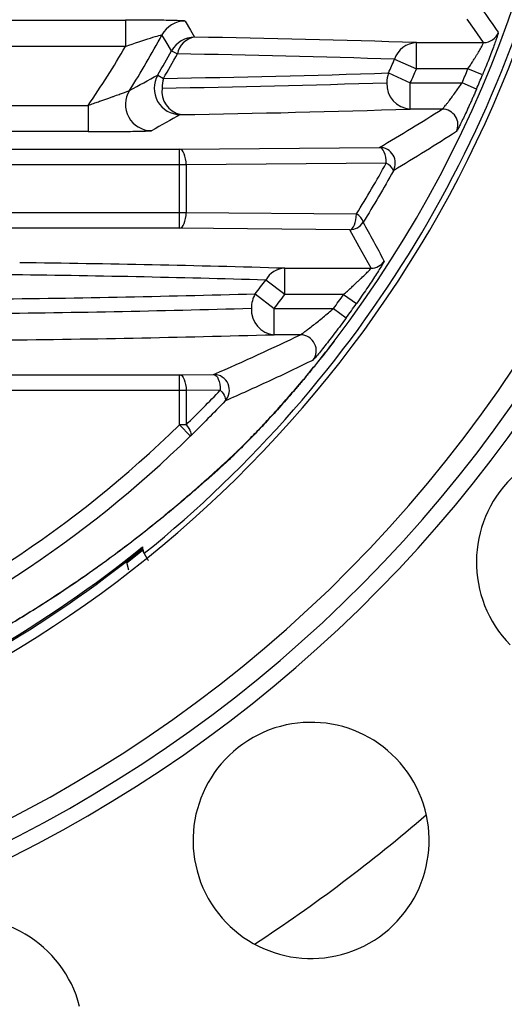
# Paper-space layout '_Superior' of a CAD drawing. Header units: millimetres. Extents: x -40 to 40, y -40 to 40.
# Tile 4 of 13: x 11.9 to 21.1, y -26.3 to -7.5. Entities that reach past the tile are written whole.
import ezdxf

# ---------------------------------------------------------------- set-up
doc = ezdxf.new("R2010")
doc.units = ezdxf.units.MM

psp = doc.layouts.new('_Superior')

# ---------------------------------------------------------------- linework, layer by layer
at = {"color": 7, "linetype": 'Continuous', "lineweight": 25}
for p, q in [((-13.905, -7.538), (13.905, -7.538)), ((13.905, -7.538), (13.905, -8.038)), ((13.905, -8.038), (-13.905, -8.038)), ((19.452, -7.966), (20.732, -7.966)), ((19.452, -8.466), (19.452, -7.966)), ((14.784, -8.121), (14.894, -8.182)), ((19.033, -8.284), (19.452, -8.466)), ((14.52, -8.584), (14.628, -8.648)), ((18.917, -8.545), (19.334, -8.734)), ((20.433, -8.466), (19.452, -8.466)), ((20.71, -8.581), (20.433, -8.466)), ((19.334, -9.234), (19.334, -8.734)), ((19.334, -8.734), (20.321, -8.734)), ((20.596, -8.852), (20.321, -8.734)), ((-13.192, -9.162), (13.192, -9.162)), ((13.192, -9.162), (13.192, -9.662)), ((19.943, -9.234), (19.334, -9.234)), ((13.192, -9.662), (-13.192, -9.662)), ((-14.933, -9.995), (14.933, -9.995)), ((14.933, -9.995), (18.748, -9.964)), ((14.933, -11.505), (14.933, -9.995)), ((15.06, -10.295), (-15.06, -10.295)), ((18.875, -10.264), (15.06, -10.295)), ((15.06, -10.295), (15.06, -11.205)), ((-15.06, -11.205), (15.06, -11.205)), ((15.06, -11.205), (18.306, -11.232)), ((14.933, -11.505), (-14.933, -11.505)), ((18.18, -11.532), (14.933, -11.505)), ((16.944, -12.266), (18.585, -12.266)), ((16.944, -12.766), (16.944, -12.266)), ((16.944, -12.766), (16.579, -12.491)), ((16.378, -12.753), (16.739, -13.034)), ((18.062, -12.766), (16.944, -12.766)), ((18.062, -12.766), (18.307, -12.939)), ((16.739, -13.534), (16.739, -13.034)), ((16.739, -13.034), (17.87, -13.034)), ((17.87, -13.034), (18.112, -13.21)), ((17.24, -13.534), (16.739, -13.534)), ((17.883, -13.655), (17.664, -13.937)), ((4.387, -14.295), (14.933, -14.295)), ((14.933, -14.295), (15.585, -14.29)), ((14.933, -15.248), (14.933, -14.295)), ((15.06, -14.595), (4.387, -14.595)), ((15.712, -14.59), (15.06, -14.595)), ((15.06, -14.595), (15.06, -15.248)), ((15.06, -15.248), (14.933, -15.248)), ((15.143, -15.463), (14.933, -15.248)), ((14.222, -17.62), (14.229, -17.631)), ((14.229, -17.645), (13.937, -17.877)), ((14.229, -17.645), (14.313, -17.79)), ((13.967, -18.019), (13.921, -17.845))]:
    psp.add_line(p, q, dxfattribs=at)
at = {"color": 7, "linetype": 'Continuous', "lineweight": 25, "flags": 128}
for points in [[(15.039, -7.555), (15.142, -7.727), (15.222, -7.862)], [(20.732, -7.966), (20.558, -7.717), (20.42, -7.521)], [(14.784, -8.121), (14.68, -7.952), (14.599, -7.819)], [(15.06, -10.295), (15.058, -10.237), (15.05, -10.181), (15.038, -10.13), (15.022, -10.084), (15.003, -10.047), (14.982, -10.019), (14.958, -10.001), (14.933, -9.995)], [(18.875, -10.264), (18.872, -10.206), (18.865, -10.15), (18.853, -10.099), (18.837, -10.053), (18.818, -10.016), (18.796, -9.988), (18.773, -9.97), (18.748, -9.964)], [(14.933, -11.505), (14.958, -11.499), (14.982, -11.481), (15.003, -11.453), (15.022, -11.416), (15.038, -11.37), (15.05, -11.319), (15.058, -11.263), (15.06, -11.205)], [(18.18, -11.532), (18.204, -11.525), (18.228, -11.507), (18.249, -11.479), (18.269, -11.442), (18.284, -11.397), (18.296, -11.345), (18.304, -11.29), (18.306, -11.232)], [(18.585, -12.266), (18.359, -11.855), (18.18, -11.532)], [(14.933, -14.295), (14.958, -14.301), (14.982, -14.319), (15.003, -14.347), (15.022, -14.384), (15.038, -14.43), (15.05, -14.481), (15.058, -14.537), (15.06, -14.595)], [(15.585, -14.29), (15.61, -14.296), (15.633, -14.314), (15.655, -14.342), (15.674, -14.379), (15.69, -14.424), (15.702, -14.476), (15.709, -14.532), (15.712, -14.59)], [(15.712, -14.59), (15.739, -14.623), (15.763, -14.656), (15.783, -14.687), (15.797, -14.715), (15.807, -14.741), (15.812, -14.763), (15.81, -14.781), (15.804, -14.794)], [(15.06, -15.248), (15.087, -15.284), (15.109, -15.318), (15.128, -15.35), (15.141, -15.381), (15.15, -15.408), (15.153, -15.43), (15.151, -15.449), (15.143, -15.463)], [(14.222, -17.62), (14.218, -17.62), (14.215, -17.621)], [(14.23, -17.575), (14.226, -17.6), (14.222, -17.62)], [(14.229, -17.645), (14.229, -17.637), (14.229, -17.631)], [(14.261, -17.698), (14.244, -17.629), (14.23, -17.575)]]:
    psp.add_lwpolyline(points, dxfattribs=at)
at = {"color": 7, "linetype": 'Continuous', "lineweight": 25}
for centre, radius, start, end in [((0, 0), 40, 269.4727, 89.4727), ((0, 0), 39.7, 269.4727, 89.4727), ((0, 0), 22.833, 269.4727, 90), ((0, 0), 22.5, 322.6362, 37.3638), ((0, 0), 25.583, 189.1472, 350.7127), ((0, 0), 22.729, 308.8622, 348.5807), ((0, 0), 25.953, 191.5776, 348.5154), ((0, 0), 26.253, 192.9264, 346.9377), ((-43.578, -52.145), 78.366, 34.48923, 34.88859), ((15.04, -8.055), 0.5, 90.0112, 151.8147), ((0, 0), 16.561, 327.5881, 331.8259), ((15.222, -8.362), 0.5, 90.011, 151.2078), ((15.276, -8.246), 0.388, 98.0977, 170.4266), ((11.604, -239.786), 231.952, 88.06099, 89.1063), ((20.732, -7.666), 0.3, 270.0133, 339.693), ((0, 0), 16.061, 325.2192, 329.9684), ((19.47, -8.426), 0.46, 92.234, 162.0353), ((0, 0), 16.867, 329.4093, 331.2188), ((0, 0), 16.993, 329.4093, 331.2188), ((11.354, -235.107), 226.953, 88.06099, 89.1063), ((0, 0), 20.758, 335.6898, 336.4795), ((14.951, -8.838), 0.5, 149.4527, 269.9566), ((10.956, 235.17), 243.845, 270.86287, 271.87095), ((19.434, -8.729), 0.548, 160.42, 180.0671), ((0, 0), 21.215, 335.6898, 336.4795), ((0, 0), 22.118, 336.7423, 337.4938), ((0, 0), 22.418, 336.7423, 337.4938), ((15.296, -8.83), 0.692, 164.7087, 180.1299), ((10.937, 234.577), 243.437, 270.86287, 271.87095), ((19.366, -8.754), 0.481, 177.1671, 266.1718), ((14.403, -9.144), 0.5, 147.6338, 269.9542), ((15.053, -8.896), 0.454, 171.9306, 256.8856), ((11.197, 239.85), 249.216, 270.86287, 271.87095), ((19.942, -9.534), 0.3, 334.4876, 89.9624), ((18.748, -10.264), 0.3, 331.3427, 89.9589), ((18.782, -10.489), 0.243, 19.3844, 67.4628), ((18.205, -11.446), 0.237, 13.7627, 64.5571), ((18.18, -11.232), 0.3, 270.0103, 328.2814), ((-63.084, -56.209), 93.028, 28.28391, 28.80245), ((8.44, -301.086), 288.945, 88.31353, 89.31645), ((18.585, -11.966), 0.3, 270.0101, 327.2132), ((16.959, -12.7), 0.434, 91.9845, 151.2464), ((8.258, -295.086), 282.717, 88.31353, 89.31645), ((0, 0), 20.758, 322.0942, 323.0035), ((7.623, 302.188), 315.063, 270.63484, 271.59246), ((16.857, -13.027), 0.552, 150.2257, 180.2784), ((0, 0), 21.215, 322.0942, 323.0035), ((0, 0), 22.118, 323.8941, 324.7465), ((0, 0), 22.418, 323.8941, 324.7465), ((7.589, 300.512), 313.662, 270.63484, 271.59246), ((16.78, -13.06), 0.476, 176.3577, 265.0177), ((7.79, 308.345), 322.002, 270.63484, 271.59246), ((17.24, -13.834), 0.3, 321.3126, 89.9441), ((15.585, -14.59), 0.3, 316.9547, 89.9349), ((0, 0), 21.343, 291.8987, 314.4024), ((0, 0), 21.643, 291.8987, 314.4024), ((22.844, -17.865), 2.25, 44.4727, 224.4727), ((0, 0), 22.614, 291.0043, 308.9957), ((0, 0), 22.64, 291.1066, 308.8934), ((17.442, -23.169), 2.25, 29.4727, 209.4727), ((17.442, -23.169), 2.25, 209.4727, 29.4727), ((0, 0), 30, 303.0567, 310.8887), ((10.851, -26.894), 2.25, 14.4727, 194.4727)]:
    psp.add_arc(centre, radius, start, end, dxfattribs=at)
for points, knots in [([(15.039, -7.555), (15.038, -7.553), (15.003, -7.551), (14.875, -7.546), (14.785, -7.544), (14.568, -7.541), (14.446, -7.54), (14.181, -7.539), (14.045, -7.538), (13.905, -7.538)], [0, 0, 0, 0, 0.25, 0.25, 0.5, 0.5, 0.75, 0.75, 1, 1, 1, 1]), ([(13.905, -8.038), (14.079, -7.978), (14.249, -7.922), (14.513, -7.839), (14.598, -7.816), (14.599, -7.819)], [0, 0, 0, 0, 0.5, 0.5, 1, 1, 1, 1]), ([(21.013, -7.771), (21.013, -7.772), (21.014, -7.774), (21.01, -7.788), (21.003, -7.81), (20.99, -7.85), (20.967, -7.917), (20.93, -8.022), (20.883, -8.146), (20.83, -8.284), (20.772, -8.431), (20.731, -8.531), (20.71, -8.581)], [0, 0, 0, 0, 0.062727, 0.124839, 0.187084, 0.250205, 0.37409, 0.499838, 0.623691, 0.749552, 0.874174, 1, 1, 1, 1]), ([(20.433, -8.466), (20.449, -8.443), (20.479, -8.397), (20.521, -8.331), (20.558, -8.271), (20.591, -8.218), (20.619, -8.172), (20.657, -8.109), (20.696, -8.039), (20.728, -7.979), (20.731, -7.971), (20.732, -7.966)], [0, 0, 0, 0, 0.100741, 0.194527, 0.281401, 0.361418, 0.434647, 0.50118, 0.677018, 0.842131, 1, 1, 1, 1]), ([(19.943, -9.234), (19.944, -9.232), (19.947, -9.23), (19.961, -9.216), (19.98, -9.193), (20.007, -9.16), (20.04, -9.118), (20.081, -9.064), (20.134, -8.995), (20.194, -8.913), (20.258, -8.823), (20.3, -8.764), (20.321, -8.734)], [0, 0, 0, 0, 0.072894, 0.149219, 0.229624, 0.314661, 0.4048, 0.500435, 0.615357, 0.749964, 0.874623, 1, 1, 1, 1]), ([(13.192, -9.162), (13.226, -9.15), (13.292, -9.126), (13.387, -9.093), (13.473, -9.063), (13.549, -9.036), (13.616, -9.012), (13.695, -8.984), (13.781, -8.953), (13.866, -8.923), (13.929, -8.9), (13.97, -8.883), (13.977, -8.879), (13.981, -8.877)], [0, 0, 0, 0, 0.103334, 0.198723, 0.286126, 0.365516, 0.436886, 0.500254, 0.622099, 0.731252, 0.829115, 0.917748, 1, 1, 1, 1]), ([(20.596, -8.852), (20.585, -8.878), (20.563, -8.928), (20.53, -9.003), (20.498, -9.077), (20.454, -9.172), (20.402, -9.286), (20.344, -9.41), (20.292, -9.515), (20.252, -9.595), (20.222, -9.65), (20.216, -9.659), (20.213, -9.663)], [0, 0, 0, 0, 0.063131, 0.125614, 0.187899, 0.250438, 0.375843, 0.500045, 0.626287, 0.749751, 0.875728, 1, 1, 1, 1]), ([(13.192, -9.662), (13.336, -9.662), (13.477, -9.661), (13.753, -9.66), (13.884, -9.659), (14.114, -9.656), (14.214, -9.654), (14.356, -9.65), (14.398, -9.647), (14.403, -9.645)], [0, 0, 0, 0, 0.25, 0.25, 0.5, 0.5, 0.75, 0.75, 1, 1, 1, 1]), ([(18.837, -12.129), (18.837, -12.13), (18.836, -12.133), (18.828, -12.149), (18.814, -12.173), (18.788, -12.217), (18.743, -12.289), (18.673, -12.398), (18.592, -12.524), (18.502, -12.658), (18.406, -12.798), (18.34, -12.892), (18.307, -12.939)], [0, 0, 0, 0, 0.062315, 0.124118, 0.186435, 0.250264, 0.372868, 0.500248, 0.623295, 0.750554, 0.874195, 1, 1, 1, 1]), ([(18.062, -12.766), (18.087, -12.744), (18.134, -12.702), (18.202, -12.64), (18.262, -12.584), (18.316, -12.534), (18.362, -12.491), (18.42, -12.436), (18.484, -12.373), (18.542, -12.314), (18.579, -12.275), (18.583, -12.269), (18.585, -12.266)], [0, 0, 0, 0, 0.103781, 0.199331, 0.286685, 0.365891, 0.437012, 0.500134, 0.644277, 0.773291, 0.890429, 1, 1, 1, 1]), ([(17.24, -13.534), (17.242, -13.533), (17.245, -13.531), (17.257, -13.524), (17.274, -13.511), (17.297, -13.495), (17.335, -13.466), (17.398, -13.418), (17.514, -13.328), (17.643, -13.224), (17.772, -13.116), (17.837, -13.061), (17.87, -13.034)], [0, 0, 0, 0, 0.0461, 0.093743, 0.143526, 0.195972, 0.251529, 0.366532, 0.501421, 0.750401, 0.87458, 1, 1, 1, 1]), ([(18.112, -13.21), (18.042, -13.307), (17.972, -13.401), (17.833, -13.582), (17.766, -13.668), (17.645, -13.821), (17.589, -13.889), (17.506, -13.989), (17.479, -14.019), (17.474, -14.021)], [0, 0, 0, 0, 0.25, 0.25, 0.5, 0.5, 0.75, 0.75, 1, 1, 1, 1]), ([(15.981, -15.805), (15.991, -15.795), (16.012, -15.775), (16.05, -15.739), (16.091, -15.699), (16.151, -15.641), (16.233, -15.558), (16.376, -15.413), (16.576, -15.204), (16.829, -14.928), (17.095, -14.627), (17.358, -14.316), (17.624, -13.99), (17.796, -13.768), (17.883, -13.655)], [0, 0, 0, 0, 0.0306696, 0.0616601, 0.0930946, 0.125091, 0.1867924, 0.2505782, 0.3715674, 0.5004856, 0.6218245, 0.7493683, 0.8725068, 1, 1, 1, 1]), ([(17.664, -13.937), (17.619, -13.993), (17.532, -14.103), (17.4, -14.265), (17.269, -14.423), (17.091, -14.633), (16.869, -14.887), (16.601, -15.182), (16.345, -15.452), (16.145, -15.655), (16.003, -15.794), (15.905, -15.889), (15.819, -15.97), (15.776, -16.01), (15.754, -16.03)], [0, 0, 0, 0, 0.06378, 0.126403, 0.187986, 0.248649, 0.376359, 0.497995, 0.627154, 0.748589, 0.812129, 0.873719, 0.937697, 1, 1, 1, 1]), ([(17.474, -14.021), (17.336, -14.088), (17.063, -14.22), (16.645, -14.416), (16.228, -14.607), (15.944, -14.732), (15.804, -14.794)], [0, 0, 0, 0, 0.259191, 0.512255, 0.759191, 1, 1, 1, 1]), ([(8.199, -20.749), (8.313, -20.705), (8.542, -20.615), (8.879, -20.476), (9.211, -20.333), (9.538, -20.186), (9.86, -20.035), (10.177, -19.881), (10.488, -19.723), (11.095, -19.404), (11.956, -18.909), (12.997, -18.232), (13.923, -17.56), (14.578, -17.038), (15.019, -16.667), (15.298, -16.426), (15.55, -16.201), (15.779, -15.992), (15.914, -15.867), (15.981, -15.805)], [0, 0, 0, 0, 0.0309034, 0.0618746, 0.0929258, 0.1240691, 0.1553163, 0.1866795, 0.2181702, 0.2498, 0.3750101, 0.4998909, 0.6261684, 0.7493118, 0.8012743, 0.8522447, 0.9023004, 0.9515233, 1, 1, 1, 1]), ([(15.754, -16.03), (15.719, -16.061), (15.65, -16.124), (15.537, -16.225), (15.418, -16.33), (15.291, -16.441), (15.157, -16.558), (15.015, -16.679), (14.865, -16.805), (14.708, -16.936), (14.361, -17.219), (13.771, -17.68), (12.863, -18.326), (11.842, -18.98), (10.941, -19.491), (10.22, -19.862), (9.723, -20.103), (9.211, -20.335), (8.687, -20.559), (8.326, -20.7), (8.145, -20.771)], [0, 0, 0, 0, 0.026697, 0.053597, 0.080716, 0.108068, 0.13567, 0.163534, 0.191676, 0.220108, 0.248844, 0.372428, 0.499247, 0.624071, 0.749402, 0.800055, 0.850392, 0.900461, 0.950313, 1, 1, 1, 1]), ([(14.34, -17.837), (14.328, -17.816), (14.299, -17.766), (14.276, -17.724), (14.263, -17.702), (14.262, -17.699), (14.261, -17.698)], [0, 0, 0, 0, 0.258879, 0.627601, 0.813808, 1, 1, 1, 1])]:
    psp.add_open_spline(points, degree=3, knots=knots, dxfattribs=at)
for points in [[(13.981, -8.877), (14.164, -8.779), (14.343, -8.682), (14.52, -8.584)], [(14.95, -9.338), (14.771, -9.44), (14.589, -9.542), (14.403, -9.645)], [(18.748, -9.964), (19.159, -9.72), (19.556, -9.477), (19.943, -9.234)], [(20.213, -9.663), (19.825, -9.911), (19.425, -10.159), (19.011, -10.408)], [(18.306, -11.232), (18.504, -10.914), (18.694, -10.591), (18.875, -10.264)], [(19.011, -10.408), (18.828, -10.741), (18.635, -11.068), (18.435, -11.389)], [(15.585, -14.29), (16.166, -14.038), (16.715, -13.786), (17.24, -13.534)], [(15.06, -15.248), (15.282, -15.033), (15.499, -14.814), (15.712, -14.59)], [(15.804, -14.794), (15.588, -15.022), (15.368, -15.245), (15.143, -15.463)]]:
    psp.add_open_spline(points, degree=3, dxfattribs=at)

doc.saveas('drawing.dxf')
